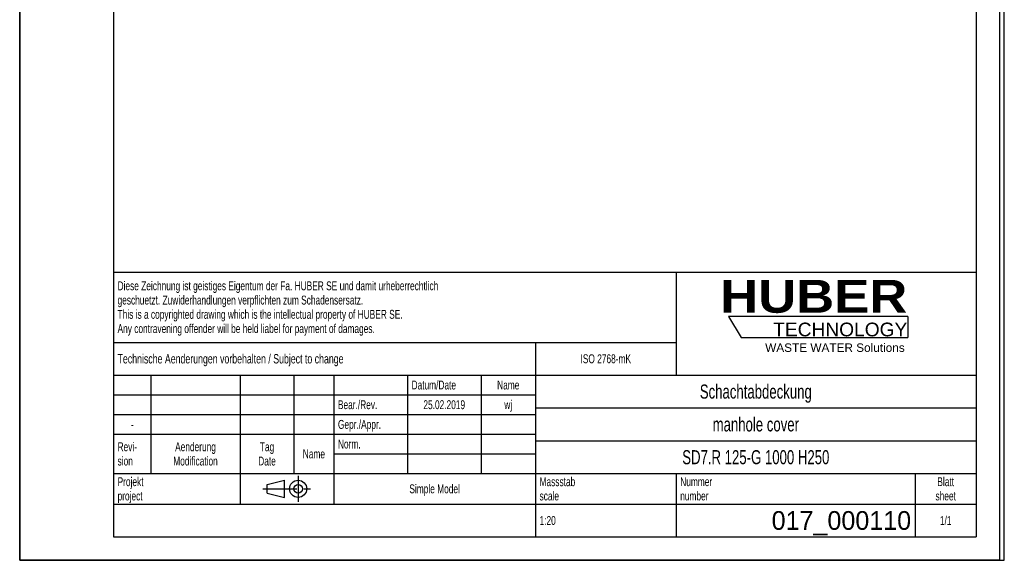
# Model space of a CAD drawing. Header units: millimetres. Extents: x 0 to 4200, y 0 to 5940.
# Tile 1 of 42: x 0 to 4200, y 0 to 2307. Entities that reach past the tile are written whole.
import ezdxf

# ---------------------------------------------------------------- set-up
doc = ezdxf.new("R2010")
doc.units = ezdxf.units.MM
doc.header["$LTSCALE"] = 387.2
doc.linetypes.add('CENTER', pattern=[0.6, 0.375, -0.075, 0.075, -0.075])
doc.layers.get('0').update_dxf_attribs({"linetype": 'CONTINUOUS'})
doc.layers.add('_ZEICHNUNGSELEM', color=7, linetype='CONTINUOUS')
doc.layers.add('HUBER_Logo_BL0', color=7, linetype='CONTINUOUS')
doc.styles.get("Standard").update_dxf_attribs({"font": 'txt', "width": 0.7})
doc.styles.add('TEXTSTYLE_2', font='ariblk.ttf')
doc.styles.add('TEXTSTYLE_3', font='arial.ttf')
doc.styles.add('TEXTSTYLE_5', font='txt')

# ---------------------------------------------------------------- blocks, each defined once
blk = doc.blocks.new('HUBER_LOGO_BL0', base_point=(3411.6, 1009.5))
at = {"layer": 'HUBER_Logo_BL0', "color": 5, "linetype": 'Continuous'}
for p, q in [((3788.5, 1040.5), (3023.5, 1040.5)), ((3023.5, 1040.5), (3077.5, 950.5)), ((3788.5, 1040.5), (3788.5, 950.5)), ((3077.5, 950.5), (3788.5, 950.5))]:
    blk.add_line(p, q, dxfattribs=at)
at = {"layer": 'HUBER_Logo_BL0', "color": 2, "linetype": 'Continuous', "attachment_point": 3, "line_spacing_factor": 0.78}
for s, insert, char_height, width, style in [('HUBER\\P\\Farial.ttf;\\H58.5;TECHNOLOGY ', (3786.3, 1196.7), 140.4, 775.343, 'TEXTSTYLE_2'), ('WASTE WATER Solutions', (3775.2, 925.3), 36, 594.067, 'TEXTSTYLE_3')]:
    blk.add_mtext(s, dxfattribs=dict(at, insert=insert, char_height=char_height, width=width, style=style))
blk = doc.blocks.new('PROJEKTIONSMETHODE_1_BL1', base_point=(1140, 305))
at = {"color": 2, "linetype": 'Continuous'}
for p, q in [((1055.7, 323.3), (1129, 341.7)), ((1129, 268.3), (1129, 341.7)), ((1055.7, 286.7), (1055.7, 323.3)), ((1055.7, 286.7), (1129, 268.3))]:
    blk.add_line(p, q, dxfattribs=at)
at = {"color": 2, "linetype": 'CENTER'}
for p, q in [((1187.7, 360), (1187.7, 250)), ((1037.3, 305), (1242.7, 305))]:
    blk.add_line(p, q, dxfattribs=at)
at = {"color": 2, "linetype": 'Continuous'}
for radius in [36.7, 18.3]:
    blk.add_circle((1187.7, 305), radius, dxfattribs=at)
blk = doc.blocks.new('*T6')
at = {"color": 3, "linetype": 'Continuous'}
for p, q in [((0, 0), (3680, 0)), ((0, 0), (0, -1130)), ((2400, 0), (2400, -440)), ((3680, 0), (3680, -1130)), ((0, -300), (2400, -300)), ((1800, -300), (1800, -1130)), ((0, -440), (3680, -440)), ((160, -440), (160, -860)), ((540, -440), (540, -990)), ((770, -440), (770, -860)), ((940, -440), (940, -990)), ((1254, -440), (1254, -860)), ((1568, -440), (1568, -860)), ((0, -524), (1800, -524)), ((1800, -580), (3680, -580)), ((0, -608), (1800, -608)), ((0, -692), (1800, -692)), ((1800, -720), (3680, -720)), ((940, -776), (1800, -776)), ((0, -860), (3680, -860)), ((2400, -860), (2400, -1130)), ((3420, -860), (3420, -1130)), ((0, -990), (3680, -990)), ((0, -1130), (3680, -1130))]:
    blk.add_line(p, q, dxfattribs=at)
at = {"layer": '_ZEICHNUNGSELEM', "color": 2, "linetype": 'Continuous', "line_spacing_factor": 0.96}
for s, insert, char_height, width, attachment_point in [('Diese Zeichnung ist geistiges Eigentum der Fa. HUBER SE und damit urheberrechtlich \\Pgeschuetzt. Zuwiderhandlungen verpflichten zum Schadensersatz.\\PThis is a copyrighted drawing which is the intellectual property of HUBER SE.\\PAny contravening offender will be held liabel for payment of damages.', (17.5, -39.8), 38, 4429.714, 1), ('Technische Aenderungen vorbehalten / Subject to change', (17.5, -350), 40, 3049.524, 1), ('ISO 2768-mK', (2100, -351), 38, 665.905, 2), ('Datum/Date', (1271.5, -463), 38, 584.476, 1), ('Name', (1684, -463), 38, 253.333, 2), ('Schachtabdeckung', (2740, -480), 60, 1360, 2), ('Bear./Rev.', (957.5, -547), 38, 544.667, 1), ('wj', (1684, -547), 38, 128.476, 2), ('25.02.2019', (1411, -547), 38, 557.333, 2), ('Gepr./Appr.', (957.5, -631), 38, 598.952, 1), ('manhole cover', (2740, -620), 60, 1128.571, 2), ('-', (80, -631), 38, 68.762, 2), ('Revi-\\Psion', (17.5, -726.6), 38, 276.857, 1), ('Aenderung\\PModification', (350, -726.6), 38, 591.714, 2), ('Tag\\PDate', (655, -726.6), 38, 220.762, 2), ('Norm. ', (957.5, -715), 38, 351.048, 1), ('Name', (855, -757), 38, 253.333, 2), ('SD7.R 125-G 1000 H250', (2740, -760), 60, 1914.286, 2), ('Projekt\\Pproject', (17.5, -875.6), 38, 367.333, 1), ('Massstab\\Pscale', (1817.5, -875.6), 38, 448.762, 1), ('Nummer\\Pnumber', (2417.5, -875.6), 38, 372.762, 1), ('Blatt\\Psheet', (3550, -875.6), 38, 260.571, 2), ('Simple Model', (1370, -906), 38, 656.857, 2), ('1:20', (1817.5, -1041), 38, 204.476, 1), ('1/1', (3550, -1041), 38, 159.238, 2)]:
    blk.add_mtext(s, dxfattribs=dict(at, insert=insert, char_height=char_height, width=width, attachment_point=attachment_point))
at = {"layer": '_ZEICHNUNGSELEM', "color": 2, "linetype": 'Continuous', "insert": (3402.5, -1020), "char_height": 80, "width": 1186.667, "attachment_point": 3, "line_spacing_factor": 0.96, "style": 'TEXTSTYLE_5'}
blk.add_mtext('017_000110', dxfattribs=at)

msp = doc.modelspace()

# ---------------------------------------------------------------- linework, layer by layer
at = {"color": 7, "linetype": 'Continuous'}
for p, q in [((0, 0), (0, 5940)), ((0, 0), (0, 5940)), ((4200, 0), (4200, 5940)), ((4200, 0), (4200, 5940)), ((0, 0), (4200, 0)), ((0, 0), (4200, 0))]:
    msp.add_line(p, q, dxfattribs=at)
at = {"color": 3, "linetype": 'Continuous'}
for p, q in [((4180, 5900), (4180, 0)), ((0, 2970), (0, 0)), ((4180, 0), (0, 0))]:
    msp.add_line(p, q, dxfattribs=at)
at = {"color": 5, "linetype": 'Continuous'}
for p, q in [((400, 5800), (400, 100)), ((4080, 5800), (4080, 100)), ((400, 100), (4080, 100))]:
    msp.add_line(p, q, dxfattribs=at)

# ---------------------------------------------------------------- block references
msp.add_blockref('*T6', (400, 1230))
at = {"color": 2, "linetype": 'Continuous'}
msp.add_blockref('PROJEKTIONSMETHODE_1_BL1', (1140, 305), dxfattribs=at)
at = {"layer": 'HUBER_Logo_BL0'}
msp.add_blockref('HUBER_LOGO_BL0', (3411.59, 1009.55), dxfattribs=at)

doc.saveas('drawing.dxf')
